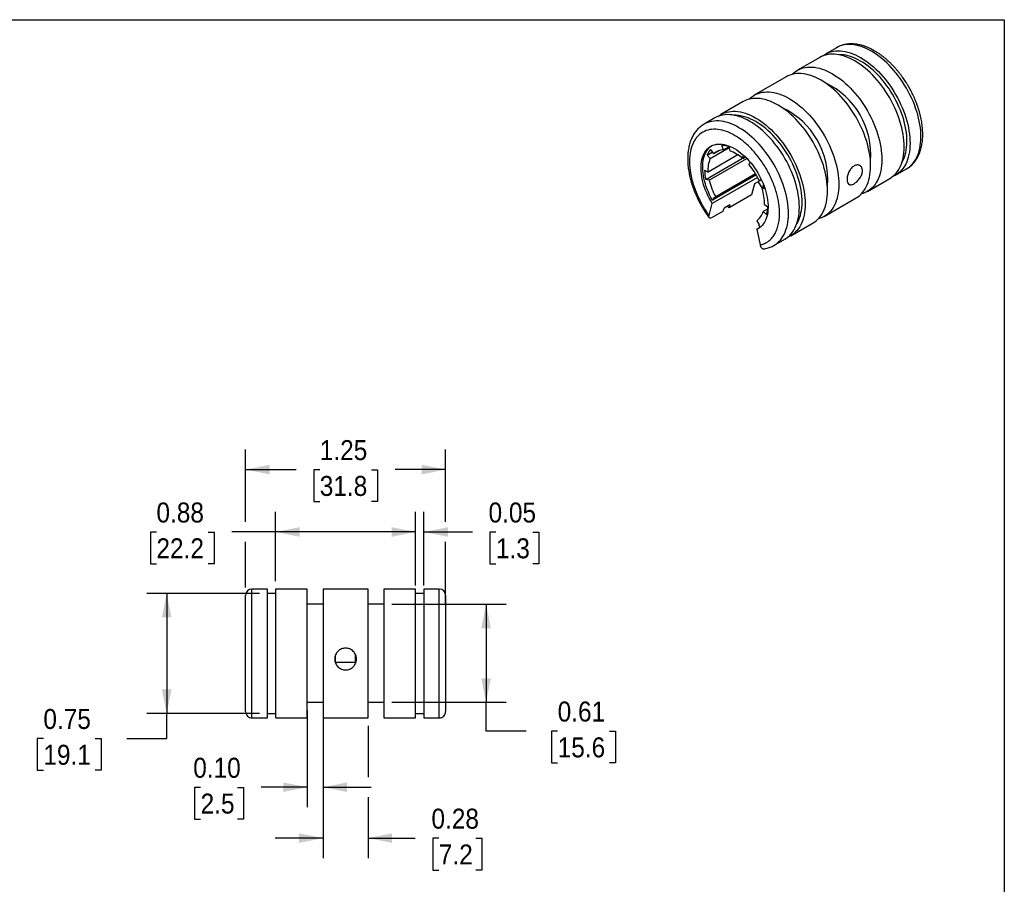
# Model space of a CAD drawing. Header units: inches. Extents: x 0 to 11, y 0 to 8.5.
# Tile 3 of 3: x 4.8 to 11, y 3.1 to 8.5. Entities that reach past the tile are written whole.
import ezdxf

# ---------------------------------------------------------------- set-up
doc = ezdxf.new("R2010")
doc.units = ezdxf.units.IN
doc.header["$MEASUREMENT"] = 0
doc.linetypes.add('SLD-Solid', pattern=[0])
doc.layers.add('DIMENSIONS', color=140, linetype='SLD-Solid', lineweight=25)
doc.styles.add('SLDTEXTSTYLE0', font='GOTHIC.TTF', dxfattribs={"width": 0.913})
doc.dimstyles.new('SLDDIMSTYLE1', dxfattribs={"dimtxt": 0.125, "dimasz": 0.15, "dimexe": 0, "dimexo": 0.0625, "dimgap": 0.03125, "dimtad": 0, "dimtih": 1, "dimtoh": 1, "dimrnd": 1e-09, "dimdsep": 46, "dimtxsty": 'SLDTEXTSTYLE0', "dimsah": 1, "dimcen": 0.09, "dimadec": 0, "dimazin": 2, "dimtfac": 1, "dimtofl": 0, "dimtmove": 0, "dimatfit": 3, "dimfxl": 0, "dimfrac": 2, "dimtolj": 1, "dimtzin": 12, "dimarcsym": 0})
doc.dimstyles.new('SLDDIMSTYLE4', dxfattribs={"dimtxt": 0.125, "dimasz": 0.15, "dimexe": 0, "dimexo": 0.0625, "dimgap": 0.03125, "dimtad": 0, "dimtih": 1, "dimtoh": 1, "dimrnd": 1e-09, "dimzin": 12, "dimdsep": 46, "dimtxsty": 'SLDTEXTSTYLE0', "dimsah": 1, "dimcen": 0.09, "dimadec": 0, "dimazin": 3, "dimtfac": 1, "dimtofl": 0, "dimtmove": 0, "dimatfit": 3, "dimfxl": 0, "dimfrac": 2, "dimtolj": 1, "dimtzin": 12, "dimarcsym": 0})
doc.dimstyles.new('SLDDIMSTYLE5', dxfattribs={"dimtxt": 0.125, "dimasz": 0.15, "dimexe": 0, "dimexo": 0.0625, "dimgap": 0.03125, "dimtad": 0, "dimtih": 1, "dimtoh": 1, "dimrnd": 1e-09, "dimdsep": 46, "dimtxsty": 'SLDTEXTSTYLE0', "dimsah": 1, "dimcen": 0.09, "dimadec": 0, "dimazin": 2, "dimtfac": 1, "dimtmove": 0, "dimatfit": 0, "dimfxl": 0, "dimfrac": 2, "dimtolj": 1, "dimtzin": 12, "dimarcsym": 0})
doc.dimstyles.new('SLDDIMSTYLE6', dxfattribs={"dimtxt": 0.125, "dimasz": 0.15, "dimexe": 0, "dimexo": 0.0625, "dimgap": 0.03125, "dimtad": 0, "dimtih": 1, "dimtoh": 1, "dimrnd": 1e-09, "dimzin": 0, "dimdsep": 46, "dimtxsty": 'SLDTEXTSTYLE0', "dimsah": 1, "dimcen": 0.09, "dimadec": 0, "dimazin": 0, "dimtfac": 1, "dimtmove": 0, "dimatfit": 0, "dimfxl": 0, "dimfrac": 2, "dimtolj": 1, "dimtzin": 12, "dimarcsym": 0})

# ---------------------------------------------------------------- blocks, each defined once
blk = doc.blocks.new('_D_4')
at = {"layer": 'DIMENSIONS'}
for p, q in [((6.256, 5.36), (6.256, 5.8126)), ((7.5061, 5.36), (7.5061, 5.8126)), ((6.256, 5.6876), (6.572, 5.6876)), ((6.7195, 5.6867), (6.6814, 5.6867)), ((6.6814, 5.6867), (6.6814, 5.4882)), ((7.0427, 5.6867), (7.0808, 5.6867)), ((7.0808, 5.6867), (7.0808, 5.4882)), ((7.5061, 5.6876), (7.1902, 5.6876)), ((6.6814, 5.4882), (6.7195, 5.4882)), ((7.0808, 5.4882), (7.0427, 5.4882)), ((6.256, 4.9512), (6.256, 5.235)), ((7.5061, 4.8497), (7.5061, 5.235))]:
    blk.add_line(p, q, dxfattribs=at)
for points in [[(6.256, 5.6876), (6.406, 5.6576), (6.406, 5.7176)], [(7.5061, 5.6876), (7.3561, 5.7176), (7.3561, 5.6576)]]:
    blk.add_solid(points, dxfattribs=at)
at = {"layer": 'DIMENSIONS', "char_height": 0.125, "attachment_point": 1, "style": 'SLDTEXTSTYLE0'}
for s, insert in [('1.25', (6.7195, 5.8717)), ('31.8', (6.7195, 5.6479))]:
    blk.add_mtext(s, dxfattribs=dict(at, insert=insert))
blk = doc.blocks.new('_D_5')
at = {"layer": 'DIMENSIONS'}
for p, q in [((7.3186, 4.9631), (7.3186, 5.4225)), ((7.3706, 4.9631), (7.3706, 5.4225)), ((7.3186, 5.2975), (7.0186, 5.2975)), ((7.3706, 5.2975), (7.6737, 5.2975)), ((7.8212, 5.2965), (7.7831, 5.2965)), ((7.7831, 5.2965), (7.7831, 5.0981)), ((8.0521, 5.2965), (8.0902, 5.2965)), ((8.0902, 5.2965), (8.0902, 5.0981)), ((7.7831, 5.0981), (7.8212, 5.0981)), ((8.0902, 5.0981), (8.0521, 5.0981))]:
    blk.add_line(p, q, dxfattribs=at)
for points in [[(7.3186, 5.2975), (7.1686, 5.3275), (7.1686, 5.2675)], [(7.3706, 5.2975), (7.5206, 5.2675), (7.5206, 5.3275)]]:
    blk.add_solid(points, dxfattribs=at)
at = {"layer": 'DIMENSIONS', "char_height": 0.125, "attachment_point": 1, "style": 'SLDTEXTSTYLE0'}
for s, insert in [('0.05', (7.775, 5.4816)), ('1.3', (7.8212, 5.2578))]:
    blk.add_mtext(s, dxfattribs=dict(at, insert=insert))
blk = doc.blocks.new('_D_6')
at = {"layer": 'DIMENSIONS'}
for p, q in [((6.4435, 4.9905), (6.4435, 5.4225)), ((7.3186, 4.9905), (7.3186, 5.4225)), ((5.6981, 5.2965), (5.6601, 5.2965)), ((5.6601, 5.2965), (5.6601, 5.0981)), ((6.0214, 5.2965), (6.0595, 5.2965)), ((6.0595, 5.2965), (6.0595, 5.0981)), ((6.4435, 5.2975), (6.1689, 5.2975)), ((7.3186, 5.2975), (6.4435, 5.2975)), ((5.6601, 5.0981), (5.6981, 5.0981)), ((6.0595, 5.0981), (6.0214, 5.0981))]:
    blk.add_line(p, q, dxfattribs=at)
for points in [[(6.4435, 5.2975), (6.5935, 5.2675), (6.5935, 5.3275)], [(7.3186, 5.2975), (7.1686, 5.3275), (7.1686, 5.2675)]]:
    blk.add_solid(points, dxfattribs=at)
at = {"layer": 'DIMENSIONS', "char_height": 0.125, "attachment_point": 1, "style": 'SLDTEXTSTYLE0'}
for s, insert in [('0.88', (5.6981, 5.4816)), ('22.2', (5.6981, 5.2578))]:
    blk.add_mtext(s, dxfattribs=dict(at, insert=insert))
blk = doc.blocks.new('_D_7')
at = {"layer": 'DIMENSIONS'}
for p, q in [((6.6411, 4.1826), (6.6411, 3.5767)), ((6.7403, 4.1826), (6.7403, 3.5767)), ((5.9744, 3.7007), (5.9363, 3.7007)), ((5.9363, 3.7007), (5.9363, 3.5023)), ((6.2053, 3.7007), (6.2433, 3.7007)), ((6.2433, 3.7007), (6.2433, 3.5023)), ((6.6411, 3.7017), (6.3527, 3.7017)), ((6.7403, 3.7017), (7.0403, 3.7017)), ((5.9363, 3.5023), (5.9744, 3.5023)), ((6.2433, 3.5023), (6.2053, 3.5023))]:
    blk.add_line(p, q, dxfattribs=at)
for points in [[(6.6411, 3.7017), (6.4911, 3.7317), (6.4911, 3.6717)], [(6.7403, 3.7017), (6.8903, 3.6717), (6.8903, 3.7317)]]:
    blk.add_solid(points, dxfattribs=at)
at = {"layer": 'DIMENSIONS', "char_height": 0.125, "attachment_point": 1, "style": 'SLDTEXTSTYLE0'}
for s, insert in [('0.10', (5.9282, 3.8858)), ('2.5', (5.9744, 3.6619))]:
    blk.add_mtext(s, dxfattribs=dict(at, insert=insert))
blk = doc.blocks.new('_D_8')
at = {"layer": 'DIMENSIONS'}
for p, q in [((6.7403, 4.0847), (6.7403, 3.2585)), ((7.0218, 4.0847), (7.0218, 3.7642)), ((7.0218, 3.6392), (7.0218, 3.2585)), ((6.7403, 3.3835), (6.4403, 3.3835)), ((7.0218, 3.3835), (7.3165, 3.3835)), ((7.4639, 3.3825), (7.4259, 3.3825)), ((7.4259, 3.3825), (7.4259, 3.1841)), ((7.6949, 3.3825), (7.7329, 3.3825)), ((7.7329, 3.3825), (7.7329, 3.1841)), ((7.4259, 3.1841), (7.4639, 3.1841)), ((7.7329, 3.1841), (7.6949, 3.1841))]:
    blk.add_line(p, q, dxfattribs=at)
for points in [[(6.7403, 3.3835), (6.5903, 3.4135), (6.5903, 3.3535)], [(7.0218, 3.3835), (7.1718, 3.3535), (7.1718, 3.4135)]]:
    blk.add_solid(points, dxfattribs=at)
at = {"layer": 'DIMENSIONS', "char_height": 0.125, "attachment_point": 1, "style": 'SLDTEXTSTYLE0'}
for s, insert in [('0.28', (7.4178, 3.5676)), ('7.2', (7.4639, 3.3438))]:
    blk.add_mtext(s, dxfattribs=dict(at, insert=insert))
blk = doc.blocks.new('_D_9')
at = {"layer": 'DIMENSIONS'}
for p, q in [((6.3416, 4.9131), (5.6371, 4.9131)), ((5.7621, 4.9131), (5.7621, 4.1626)), ((6.3416, 4.1626), (5.6371, 4.1626)), ((5.7621, 4.0067), (5.7621, 4.1626)), ((4.9911, 4.0058), (4.953, 4.0058)), ((4.953, 4.0058), (4.953, 3.8073)), ((5.3143, 4.0058), (5.3524, 4.0058)), ((5.3524, 4.0058), (5.3524, 3.8073)), ((5.5121, 4.0067), (5.7621, 4.0067)), ((4.953, 3.8073), (4.9911, 3.8073)), ((5.3524, 3.8073), (5.3143, 3.8073))]:
    blk.add_line(p, q, dxfattribs=at)
for points in [[(5.7621, 4.9131), (5.7321, 4.7631), (5.7921, 4.7631)], [(5.7621, 4.1626), (5.7921, 4.3126), (5.7321, 4.3126)]]:
    blk.add_solid(points, dxfattribs=at)
at = {"layer": 'DIMENSIONS', "char_height": 0.125, "attachment_point": 1, "style": 'SLDTEXTSTYLE0'}
for s, insert in [('0.75', (4.9911, 4.1908)), ('19.1', (4.9911, 3.967))]:
    blk.add_mtext(s, dxfattribs=dict(at, insert=insert))
blk = doc.blocks.new('_D_10')
at = {"layer": 'DIMENSIONS'}
for p, q in [((7.171, 4.8454), (7.8844, 4.8454)), ((7.7594, 4.8454), (7.7594, 4.2326)), ((7.171, 4.2326), (7.8844, 4.2326)), ((7.7594, 4.0531), (7.7594, 4.2326)), ((8.0094, 4.0531), (7.7594, 4.0531)), ((8.2071, 4.0521), (8.169, 4.0521)), ((8.169, 4.0521), (8.169, 3.8537)), ((8.5304, 4.0521), (8.5684, 4.0521)), ((8.5684, 4.0521), (8.5684, 3.8537)), ((8.169, 3.8537), (8.2071, 3.8537)), ((8.5684, 3.8537), (8.5304, 3.8537))]:
    blk.add_line(p, q, dxfattribs=at)
for points in [[(7.7594, 4.8454), (7.7294, 4.6954), (7.7894, 4.6954)], [(7.7594, 4.2326), (7.7894, 4.3826), (7.7294, 4.3826)]]:
    blk.add_solid(points, dxfattribs=at)
at = {"layer": 'DIMENSIONS', "char_height": 0.125, "attachment_point": 1, "style": 'SLDTEXTSTYLE0'}
for s, insert in [('0.61', (8.2071, 4.2372)), ('15.6', (8.2071, 4.0134))]:
    blk.add_mtext(s, dxfattribs=dict(at, insert=insert))

msp = doc.modelspace()

# ---------------------------------------------------------------- linework, layer by layer
at = {"color": 7, "linetype": 'SLD-Solid'}
for p, q in [((0.0001, 8.50011), (11.0001, 8.50011)), ((11.0001, 8.50011), (11.0001, 0.00011))]:
    msp.add_line(p, q, dxfattribs=at)
for p, q in [((9.95056, 8.32485), (9.88256, 8.28559)), ((9.84582, 8.26438), (9.70611, 8.18373)), ((9.63595, 8.14323), (9.43691, 8.02832)), ((9.36675, 7.98782), (9.22704, 7.90717)), ((9.19029, 7.88595), (9.1223, 7.8467)), ((9.16147, 7.6322), (9.27918, 7.70015)), ((9.24438, 7.68582), (9.23451, 7.71421)), ((9.24438, 7.68582), (9.27823, 7.70536)), ((9.27785, 7.70741), (9.28292, 7.67977)), ((9.14127, 7.65391), (9.17401, 7.67281)), ((9.16147, 7.6322), (9.14127, 7.65391)), ((9.33396, 7.65546), (9.14732, 7.54771)), ((9.16433, 7.68672), (9.18197, 7.66137)), ((9.2182, 7.68229), (9.18197, 7.66137)), ((9.36439, 7.63274), (9.3691, 7.65296)), ((9.36439, 7.63274), (9.38069, 7.64215)), ((9.13337, 7.50184), (9.36266, 7.6342)), ((9.15444, 7.49696), (9.38993, 7.63291)), ((9.41149, 7.60902), (9.40293, 7.59429)), ((9.12537, 7.55891), (9.14732, 7.54771)), ((9.45715, 7.51429), (9.174, 7.35083)), ((9.44821, 7.53051), (9.17496, 7.37277)), ((9.18283, 7.37732), (9.44821, 7.53051)), ((9.4449, 7.53613), (9.19518, 7.39197)), ((10.32003, 7.5278), (10.38802, 7.56705)), ((9.15444, 7.49696), (9.13337, 7.50184)), ((9.4371, 7.47374), (9.41856, 7.40452)), ((9.48144, 7.49933), (9.4371, 7.47374)), ((9.46534, 7.49779), (9.48018, 7.50198)), ((9.5003, 7.45328), (9.48585, 7.44494)), ((9.48921, 7.44687), (9.49487, 7.468)), ((10.14357, 7.42593), (10.28328, 7.50659)), ((9.17918, 7.38378), (9.19518, 7.39197)), ((9.41856, 7.40452), (9.27885, 7.32387)), ((9.5036, 7.44353), (9.48585, 7.44494)), ((9.15387, 7.27569), (9.174, 7.35083)), ((9.17496, 7.37277), (9.18283, 7.37732)), ((9.28414, 7.34362), (9.24739, 7.32241)), ((9.27885, 7.32387), (9.27016, 7.33555)), ((9.28414, 7.34362), (9.27885, 7.32387)), ((9.5, 7.34412), (9.52195, 7.32997)), ((9.87437, 7.27053), (10.07342, 7.38543)), ((9.2421, 7.30265), (9.17411, 7.2634)), ((9.2421, 7.30265), (9.24739, 7.32241)), ((9.52101, 7.31783), (9.49288, 7.30159)), ((9.51394, 7.28214), (9.49288, 7.30159)), ((9.45214, 7.24363), (9.46814, 7.21697)), ((9.46449, 7.21472), (9.47198, 7.20174)), ((9.66451, 7.14938), (9.80422, 7.23003)), ((9.45239, 7.19012), (9.47014, 7.20037)), ((9.45239, 7.19012), (9.47252, 7.09174)), ((9.55976, 7.08891), (9.62776, 7.12816)), ((6.39157, 4.94055), (6.29541, 4.94055)), ((6.29541, 4.1347), (6.29541, 4.94055)), ((6.39157, 4.1347), (6.39157, 4.94055)), ((6.64112, 4.94055), (6.44354, 4.94055)), ((6.44354, 4.94055), (6.44354, 4.1347)), ((6.64112, 4.1347), (6.64112, 4.94055)), ((7.02183, 4.94055), (6.74033, 4.94055)), ((6.74033, 4.94055), (6.74033, 4.1347)), ((7.02183, 4.1347), (7.02183, 4.94055)), ((7.31862, 4.94055), (7.12104, 4.94055)), ((7.12104, 4.94055), (7.12104, 4.1347)), ((7.31862, 4.1347), (7.31862, 4.94055)), ((7.46675, 4.94055), (7.37059, 4.94055)), ((7.37059, 4.94055), (7.37059, 4.1347)), ((7.46675, 4.1347), (7.46675, 4.94055)), ((6.44354, 4.91309), (6.39157, 4.91309)), ((7.37059, 4.91309), (7.31862, 4.91309)), ((6.74033, 4.84537), (6.64112, 4.84537)), ((7.12104, 4.84537), (7.02183, 4.84537)), ((6.81848, 4.48397), (6.81848, 4.52909)), ((6.94368, 4.48397), (6.94368, 4.52948)), ((6.81848, 4.48397), (6.94368, 4.48397)), ((6.64112, 4.23258), (6.74033, 4.23258)), ((7.02183, 4.23258), (7.12104, 4.23258)), ((6.29541, 4.1347), (6.39157, 4.1347)), ((6.39157, 4.16263), (6.44354, 4.16263)), ((6.44354, 4.1347), (6.64112, 4.1347)), ((6.74033, 4.1347), (7.02183, 4.1347)), ((7.12104, 4.1347), (7.31862, 4.1347)), ((7.31862, 4.16263), (7.37059, 4.16263)), ((7.37059, 4.1347), (7.46675, 4.1347))]:
    msp.add_line(p, q)
at = {"flags": 128}
for points in [[(10.38802, 7.56705), (10.39807, 7.57341), (10.40868, 7.58148), (10.41863, 7.59055), (10.42789, 7.60059), (10.43644, 7.61159), (10.44426, 7.62351), (10.45132, 7.63632), (10.4576, 7.64998), (10.46308, 7.66445), (10.46776, 7.6797), (10.47162, 7.69569), (10.47464, 7.71236), (10.47683, 7.72968), (10.47816, 7.74759), (10.47865, 7.76605), (10.47828, 7.785), (10.47707, 7.8044), (10.475, 7.82418), (10.47209, 7.8443), (10.46835, 7.86471), (10.46379, 7.88533), (10.45842, 7.90612), (10.45224, 7.92702), (10.44529, 7.94798), (10.43758, 7.96893), (10.42913, 7.98981), (10.41997, 8.01058), (10.41012, 8.03116), (10.3996, 8.05151), (10.38844, 8.07157), (10.37669, 8.09129), (10.36436, 8.1106), (10.3515, 8.12947), (10.33813, 8.14782), (10.3243, 8.16562), (10.31004, 8.18282), (10.2954, 8.19936), (10.2804, 8.21521), (10.26511, 8.23031), (10.24954, 8.24463), (10.23376, 8.25813), (10.2178, 8.27077), (10.2017, 8.28251), (10.18552, 8.29333), (10.16929, 8.30319), (10.15306, 8.31206), (10.13688, 8.31993), (10.12079, 8.32677), (10.10482, 8.33256), (10.08904, 8.33729), (10.07348, 8.34093), (10.05818, 8.34349), (10.04319, 8.34496), (10.02854, 8.34532), (10.01428, 8.34459), (10.00045, 8.34276), (9.98709, 8.33984), (9.97422, 8.33583), (9.9619, 8.33074), (9.95056, 8.32485)], [(10.28328, 7.50659), (10.29333, 7.51294), (10.30393, 7.52101), (10.31388, 7.53008), (10.32315, 7.54013), (10.3317, 7.55112), (10.33951, 7.56304), (10.34657, 7.57585), (10.35285, 7.58951), (10.35834, 7.60399), (10.36302, 7.61924), (10.36688, 7.63522), (10.3699, 7.65189), (10.37208, 7.66921), (10.37342, 7.68712), (10.37391, 7.70558), (10.37354, 7.72453), (10.37232, 7.74393), (10.37026, 7.76371), (10.36735, 7.78384), (10.36361, 7.80424), (10.35905, 7.82486), (10.35367, 7.84566), (10.3475, 7.86656), (10.34055, 7.88751), (10.33284, 7.90846), (10.32439, 7.92934), (10.31523, 7.95011), (10.30537, 7.97069), (10.29485, 7.99105), (10.2837, 8.01111), (10.27195, 8.03082), (10.25962, 8.05014), (10.24675, 8.069), (10.23339, 8.08735), (10.21956, 8.10515), (10.2053, 8.12235), (10.19065, 8.13889), (10.17566, 8.15474), (10.16036, 8.16984), (10.1448, 8.18416), (10.12902, 8.19766), (10.11306, 8.2103), (10.09696, 8.22204), (10.08078, 8.23286), (10.06455, 8.24272), (10.04832, 8.2516), (10.03214, 8.25946), (10.01604, 8.2663), (10.00008, 8.27209), (9.9843, 8.27682), (9.96873, 8.28047), (9.95344, 8.28303), (9.93844, 8.28449), (9.9238, 8.28486), (9.90954, 8.28412), (9.89571, 8.28229), (9.88234, 8.27937), (9.86948, 8.27536), (9.85715, 8.27028), (9.84582, 8.26438)], [(9.86496, 8.27365), (9.87099, 8.27816), (9.88214, 8.28535), (9.8939, 8.29149), (9.90623, 8.29657), (9.91909, 8.30058), (9.93246, 8.30351), (9.94629, 8.30534), (9.96055, 8.30607), (9.97519, 8.3057), (9.99018, 8.30424), (10.00548, 8.30168), (10.02104, 8.29803), (10.03683, 8.29331), (10.05279, 8.28752), (10.06888, 8.28068), (10.08507, 8.27281), (10.1013, 8.26393), (10.11752, 8.25407), (10.13371, 8.24326), (10.1498, 8.23151), (10.16576, 8.21887), (10.18155, 8.20538), (10.19711, 8.19106), (10.21241, 8.17595), (10.2274, 8.16011), (10.24205, 8.14356), (10.2563, 8.12637), (10.27014, 8.10857), (10.2835, 8.09021), (10.29637, 8.07135), (10.30869, 8.05204), (10.32045, 8.03232), (10.3316, 8.01226), (10.34212, 7.99191), (10.35197, 7.97132), (10.36114, 7.95056), (10.36959, 7.92967), (10.3773, 7.90872), (10.38425, 7.88777), (10.39042, 7.86687), (10.39579, 7.84608), (10.40036, 7.82545), (10.4041, 7.80505), (10.407, 7.78493), (10.40907, 7.76514), (10.41029, 7.74575), (10.41065, 7.72679), (10.41017, 7.70833), (10.40883, 7.69042), (10.40665, 7.67311), (10.40362, 7.65643), (10.39977, 7.64045), (10.39509, 7.6252), (10.3896, 7.61073), (10.38332, 7.59707), (10.37626, 7.58426), (10.36845, 7.57234), (10.35989, 7.56134), (10.35063, 7.55129), (10.34068, 7.54222), (10.33007, 7.53416), (10.31883, 7.52712), (10.307, 7.52112), (10.30088, 7.51853)], [(10.35788, 7.60266), (10.36401, 7.61338), (10.37027, 7.62642), (10.37575, 7.64029), (10.38042, 7.65495), (10.38426, 7.67034), (10.38727, 7.68643), (10.38944, 7.70317), (10.39077, 7.72051), (10.39124, 7.73839), (10.39085, 7.75677), (10.38962, 7.77559), (10.38753, 7.7948), (10.38461, 7.81434), (10.38085, 7.83415), (10.37626, 7.85417), (10.37087, 7.87435), (10.36468, 7.89462), (10.35772, 7.91493), (10.35001, 7.93521), (10.34156, 7.95541), (10.3324, 7.97547), (10.32256, 7.99532), (10.31208, 8.01492), (10.30097, 8.03419), (10.28927, 8.05309), (10.27703, 8.07156), (10.26426, 8.08954), (10.25101, 8.10699), (10.23733, 8.12384), (10.22324, 8.14006), (10.20879, 8.15559), (10.19403, 8.17039), (10.179, 8.18441), (10.16373, 8.19761), (10.14829, 8.20996), (10.1327, 8.22141), (10.11702, 8.23194), (10.1013, 8.24151), (10.08557, 8.2501), (10.06989, 8.25767), (10.05431, 8.26421), (10.03886, 8.2697), (10.02359, 8.27412), (10.00856, 8.27746), (9.9938, 8.27971), (9.97935, 8.28085), (9.96632, 8.28094)], [(9.67386, 8.15858), (9.67416, 8.15888), (9.68402, 8.16809), (9.69453, 8.1763), (9.70569, 8.18348), (9.71744, 8.18963), (9.72977, 8.19471), (9.74263, 8.19872), (9.756, 8.20164), (9.76983, 8.20347), (9.78409, 8.2042), (9.79873, 8.20384), (9.81373, 8.20237), (9.82903, 8.19981), (9.84459, 8.19617), (9.86037, 8.19144), (9.87633, 8.18565), (9.89243, 8.17881), (9.90861, 8.17094), (9.92484, 8.16207), (9.94107, 8.15221), (9.95725, 8.14139), (9.97335, 8.12965), (9.98931, 8.11701), (10.00509, 8.10351), (10.02065, 8.08919), (10.03595, 8.07409), (10.05094, 8.05824), (10.06559, 8.0417), (10.07985, 8.0245), (10.09368, 8.0067), (10.10704, 7.98835), (10.11991, 7.96948), (10.13224, 7.95017), (10.14399, 7.93046), (10.15514, 7.91039), (10.16566, 7.89004), (10.17552, 7.86946), (10.18468, 7.84869), (10.19313, 7.82781), (10.20084, 7.80686), (10.20779, 7.7859), (10.21396, 7.765), (10.21934, 7.74421), (10.2239, 7.72359), (10.22764, 7.70318), (10.23055, 7.68306), (10.23261, 7.66328), (10.23383, 7.64388), (10.2342, 7.62493), (10.23371, 7.60647), (10.23237, 7.58856), (10.23019, 7.57124), (10.22717, 7.55457), (10.22331, 7.53859), (10.21863, 7.52333), (10.21314, 7.50886), (10.20686, 7.4952), (10.1998, 7.48239), (10.19199, 7.47047), (10.18344, 7.45947), (10.17418, 7.44943), (10.16423, 7.44036), (10.15362, 7.43229), (10.14238, 7.42525), (10.13054, 7.41926), (10.11813, 7.41433), (10.10566, 7.41059)], [(10.07342, 7.38543), (10.08346, 7.39179), (10.09407, 7.39986), (10.10402, 7.40893), (10.11328, 7.41897), (10.12184, 7.42997), (10.12965, 7.44189), (10.13671, 7.4547), (10.14299, 7.46836), (10.14848, 7.48284), (10.15316, 7.49809), (10.15701, 7.51407), (10.16004, 7.53074), (10.16222, 7.54806), (10.16356, 7.56597), (10.16404, 7.58443), (10.16368, 7.60338), (10.16246, 7.62278), (10.16039, 7.64256), (10.15749, 7.66268), (10.15375, 7.68309), (10.14918, 7.70371), (10.14381, 7.7245), (10.13764, 7.74541), (10.13069, 7.76636), (10.12298, 7.78731), (10.11453, 7.80819), (10.10536, 7.82896), (10.09551, 7.84954), (10.08499, 7.8699), (10.07384, 7.88996), (10.06208, 7.90967), (10.04975, 7.92899), (10.03689, 7.94785), (10.02352, 7.9662), (10.00969, 7.984), (9.99544, 8.0012), (9.98079, 8.01774), (9.9658, 8.03359), (9.9505, 8.04869), (9.93494, 8.06301), (9.91915, 8.07651), (9.90319, 8.08915), (9.8871, 8.10089), (9.87091, 8.11171), (9.85469, 8.12157), (9.83846, 8.13044), (9.82227, 8.13831), (9.80618, 8.14515), (9.79022, 8.15094), (9.77443, 8.15567), (9.75887, 8.15931), (9.74357, 8.16187), (9.72858, 8.16334), (9.71393, 8.16371), (9.69968, 8.16297), (9.68585, 8.16114), (9.67248, 8.15822), (9.65962, 8.15421), (9.64729, 8.14913), (9.63595, 8.14323)], [(9.80422, 7.23003), (9.81426, 7.23639), (9.82487, 7.24445), (9.83482, 7.25352), (9.84408, 7.26357), (9.85263, 7.27457), (9.86045, 7.28649), (9.86751, 7.29929), (9.87379, 7.31295), (9.87928, 7.32743), (9.88395, 7.34268), (9.88781, 7.35866), (9.89084, 7.37534), (9.89302, 7.39265), (9.89436, 7.41056), (9.89484, 7.42902), (9.89447, 7.44797), (9.89326, 7.46737), (9.89119, 7.48716), (9.88829, 7.50728), (9.88455, 7.52768), (9.87998, 7.5483), (9.87461, 7.5691), (9.86844, 7.59), (9.86149, 7.61095), (9.85378, 7.6319), (9.84533, 7.65279), (9.83616, 7.67355), (9.82631, 7.69414), (9.81579, 7.71449), (9.80464, 7.73455), (9.79288, 7.75426), (9.78055, 7.77358), (9.76769, 7.79244), (9.75432, 7.8108), (9.74049, 7.8286), (9.72623, 7.84579), (9.71159, 7.86233), (9.6966, 7.87818), (9.6813, 7.89328), (9.66574, 7.9076), (9.64995, 7.9211), (9.63399, 7.93374), (9.6179, 7.94548), (9.60171, 7.9563), (9.58548, 7.96616), (9.56926, 7.97504), (9.55307, 7.98291), (9.53698, 7.98974), (9.52102, 7.99553), (9.50523, 8.00026), (9.48967, 8.00391), (9.47437, 8.00647), (9.45938, 8.00793), (9.44473, 8.0083), (9.43048, 8.00757), (9.41664, 8.00573), (9.40328, 8.00281), (9.39041, 7.9988), (9.37809, 7.99372), (9.36675, 7.98782)], [(9.40466, 8.00317), (9.40496, 8.00348), (9.41481, 8.01268), (9.42533, 8.02089), (9.43649, 8.02808), (9.44824, 8.03422), (9.46057, 8.0393), (9.47343, 8.04331), (9.4868, 8.04623), (9.50063, 8.04806), (9.51489, 8.0488), (9.52953, 8.04843), (9.54452, 8.04697), (9.55982, 8.04441), (9.57539, 8.04076), (9.59117, 8.03603), (9.60713, 8.03024), (9.62323, 8.02341), (9.63941, 8.01554), (9.65564, 8.00666), (9.67187, 7.9968), (9.68805, 7.98598), (9.70414, 7.97424), (9.72011, 7.9616), (9.73589, 7.9481), (9.75145, 7.93378), (9.76675, 7.91868), (9.78174, 7.90283), (9.79639, 7.88629), (9.81065, 7.8691), (9.82448, 7.8513), (9.83784, 7.83294), (9.85071, 7.81408), (9.86303, 7.79476), (9.87479, 7.77505), (9.88594, 7.75499), (9.89646, 7.73464), (9.90632, 7.71405), (9.91548, 7.69329), (9.92393, 7.6724), (9.93164, 7.65145), (9.93859, 7.6305), (9.94476, 7.6096), (9.95014, 7.5888), (9.9547, 7.56818), (9.95844, 7.54778), (9.96135, 7.52766), (9.96341, 7.50787), (9.96463, 7.48847), (9.96499, 7.46952), (9.96451, 7.45106), (9.96317, 7.43315), (9.96099, 7.41583), (9.95797, 7.39916), (9.95411, 7.38318), (9.94943, 7.36793), (9.94394, 7.35345), (9.93766, 7.33979), (9.9306, 7.32699), (9.92279, 7.31507), (9.91424, 7.30407), (9.90497, 7.29402), (9.89502, 7.28495), (9.88441, 7.27688), (9.87318, 7.26985), (9.86134, 7.26385), (9.84893, 7.25892), (9.83646, 7.25518)], [(9.62776, 7.12816), (9.6378, 7.13452), (9.64841, 7.14258), (9.65836, 7.15165), (9.66763, 7.1617), (9.67618, 7.1727), (9.68399, 7.18462), (9.69105, 7.19743), (9.69733, 7.21109), (9.70282, 7.22556), (9.7075, 7.24081), (9.71135, 7.2568), (9.71438, 7.27347), (9.71656, 7.29079), (9.7179, 7.3087), (9.71838, 7.32715), (9.71802, 7.34611), (9.7168, 7.3655), (9.71474, 7.38529), (9.71183, 7.40541), (9.70809, 7.42581), (9.70353, 7.44644), (9.69815, 7.46723), (9.69198, 7.48813), (9.68503, 7.50909), (9.67732, 7.53003), (9.66887, 7.55092), (9.65971, 7.57168), (9.64985, 7.59227), (9.63933, 7.61262), (9.62818, 7.63268), (9.61642, 7.6524), (9.6041, 7.67171), (9.59123, 7.69057), (9.57787, 7.70893), (9.56404, 7.72673), (9.54978, 7.74393), (9.53513, 7.76047), (9.52014, 7.77631), (9.50484, 7.79142), (9.48928, 7.80574), (9.4735, 7.81924), (9.45753, 7.83187), (9.44144, 7.84362), (9.42526, 7.85443), (9.40903, 7.86429), (9.3928, 7.87317), (9.37661, 7.88104), (9.36052, 7.88788), (9.34456, 7.89367), (9.32878, 7.89839), (9.31321, 7.90204), (9.29791, 7.9046), (9.28292, 7.90607), (9.26828, 7.90643), (9.25402, 7.9057), (9.24019, 7.90387), (9.22682, 7.90094), (9.21396, 7.89694), (9.20163, 7.89185), (9.19029, 7.88595)], [(9.20944, 7.89522), (9.21547, 7.89974), (9.22662, 7.90692), (9.23838, 7.91307), (9.2507, 7.91815), (9.26357, 7.92216), (9.27694, 7.92508), (9.29077, 7.92691), (9.30502, 7.92765), (9.31967, 7.92728), (9.33466, 7.92581), (9.34996, 7.92326), (9.36552, 7.91961), (9.38131, 7.91488), (9.39727, 7.90909), (9.41336, 7.90225), (9.42955, 7.89439), (9.44577, 7.88551), (9.462, 7.87565), (9.47819, 7.86483), (9.49428, 7.85309), (9.51024, 7.84045), (9.52603, 7.82695), (9.54159, 7.81263), (9.55689, 7.79753), (9.57188, 7.78168), (9.58652, 7.76514), (9.60078, 7.74794), (9.61461, 7.73014), (9.62798, 7.71179), (9.64084, 7.69293), (9.65317, 7.67361), (9.66493, 7.6539), (9.67608, 7.63384), (9.6866, 7.61348), (9.69645, 7.5929), (9.70562, 7.57213), (9.71407, 7.55125), (9.72178, 7.5303), (9.72873, 7.50935), (9.7349, 7.48844), (9.74027, 7.46765), (9.74484, 7.44703), (9.74858, 7.42663), (9.75148, 7.4065), (9.75355, 7.38672), (9.75477, 7.36732), (9.75513, 7.34837), (9.75465, 7.32991), (9.75331, 7.312), (9.75113, 7.29468), (9.7481, 7.27801), (9.74425, 7.26203), (9.73957, 7.24678), (9.73408, 7.2323), (9.7278, 7.21864), (9.72074, 7.20583), (9.71292, 7.19391), (9.70437, 7.18292), (9.69511, 7.17287), (9.68516, 7.1638), (9.67455, 7.15573), (9.66331, 7.14869), (9.65147, 7.1427), (9.64536, 7.14011)], [(9.70236, 7.22424), (9.70849, 7.23495), (9.71475, 7.248), (9.72023, 7.26187), (9.72489, 7.27652), (9.72874, 7.29191), (9.73175, 7.308), (9.73392, 7.32474), (9.73524, 7.34208), (9.73571, 7.35997), (9.73533, 7.37835), (9.7341, 7.39717), (9.73201, 7.41638), (9.72909, 7.43591), (9.72532, 7.45572), (9.72074, 7.47575), (9.71535, 7.49592), (9.70916, 7.5162), (9.7022, 7.53651), (9.69448, 7.55679), (9.68604, 7.57699), (9.67688, 7.59705), (9.66704, 7.6169), (9.65656, 7.63649), (9.64545, 7.65577), (9.63375, 7.67467), (9.6215, 7.69314), (9.60874, 7.71112), (9.59549, 7.72856), (9.58181, 7.74542), (9.56772, 7.76164), (9.55327, 7.77717), (9.53851, 7.79196), (9.52348, 7.80598), (9.50821, 7.81919), (9.49276, 7.83153), (9.47718, 7.84299), (9.4615, 7.85352), (9.44577, 7.86309), (9.43005, 7.87167), (9.41437, 7.87925), (9.39879, 7.88579), (9.38334, 7.89127), (9.36807, 7.8957), (9.35304, 7.89903), (9.33828, 7.90128), (9.32383, 7.90243), (9.3108, 7.90251)], [(9.55974, 7.08889), (9.56981, 7.09527), (9.58042, 7.10333), (9.59037, 7.1124), (9.59963, 7.12245), (9.60818, 7.13345), (9.616, 7.14537), (9.62305, 7.15817), (9.62934, 7.17183), (9.63482, 7.18631), (9.6395, 7.20156), (9.64336, 7.21754), (9.64638, 7.23422), (9.64857, 7.25153), (9.6499, 7.26944), (9.65039, 7.2879), (9.65002, 7.30685), (9.6488, 7.32625), (9.64674, 7.34604), (9.64383, 7.36616), (9.64009, 7.38656), (9.63553, 7.40719), (9.63015, 7.42798), (9.62398, 7.44888), (9.61703, 7.46983), (9.60932, 7.49078), (9.60087, 7.51167), (9.59171, 7.53243), (9.58185, 7.55302), (9.57134, 7.57337), (9.56018, 7.59343), (9.54843, 7.61314), (9.5361, 7.63246), (9.52324, 7.65132), (9.50987, 7.66968), (9.49604, 7.68748), (9.48178, 7.70467), (9.46714, 7.72121), (9.45214, 7.73706), (9.43684, 7.75216), (9.42128, 7.76648), (9.4055, 7.77998), (9.38954, 7.79262), (9.37344, 7.80436), (9.35726, 7.81518), (9.34103, 7.82504), (9.3248, 7.83392), (9.30862, 7.84179), (9.29252, 7.84863), (9.27656, 7.85442), (9.26078, 7.85914), (9.24522, 7.86279), (9.22992, 7.86535), (9.21493, 7.86681), (9.20028, 7.86718), (9.18602, 7.86645), (9.17219, 7.86461), (9.15883, 7.86169), (9.14596, 7.85768), (9.13363, 7.8526), (9.12254, 7.84684)], [(9.174, 7.35083), (9.16431, 7.36701), (9.15521, 7.38352), (9.14676, 7.40031), (9.13898, 7.41732), (9.13191, 7.43445), (9.12556, 7.45166), (9.11998, 7.46887), (9.11518, 7.48601), (9.11117, 7.50302), (9.10799, 7.51981), (9.10563, 7.53633), (9.10411, 7.55251), (9.10344, 7.56828), (9.10361, 7.58358), (9.10463, 7.59834), (9.10649, 7.61252), (9.10919, 7.62604), (9.11272, 7.63886), (9.11705, 7.65093), (9.12218, 7.66218), (9.12807, 7.67259), (9.13472, 7.68211), (9.14209, 7.69069), (9.15015, 7.69831), (9.15887, 7.70493), (9.16821, 7.71053), (9.17813, 7.71509), (9.18861, 7.71857), (9.19958, 7.72098), (9.21102, 7.72231), (9.22287, 7.72254), (9.23508, 7.72167), (9.24761, 7.71971), (9.26041, 7.71667), (9.27342, 7.71256), (9.28659, 7.7074), (9.29986, 7.7012), (9.31319, 7.694), (9.32652, 7.68581), (9.3398, 7.67668), (9.35297, 7.66664), (9.36598, 7.65573), (9.37877, 7.644), (9.3913, 7.63149), (9.40351, 7.61825), (9.41536, 7.60434), (9.4268, 7.58982), (9.43778, 7.57473), (9.44825, 7.55915), (9.45818, 7.54314), (9.46752, 7.52675), (9.47624, 7.51006), (9.4843, 7.49314), (9.49166, 7.47605), (9.49831, 7.45886), (9.50421, 7.44164), (9.50933, 7.42446), (9.51367, 7.4074), (9.51719, 7.39051), (9.51989, 7.37387), (9.52175, 7.35754), (9.52277, 7.3416), (9.52295, 7.3261), (9.52227, 7.31111), (9.52076, 7.29668), (9.5184, 7.28289), (9.51521, 7.26977), (9.51121, 7.25739), (9.5064, 7.2458), (9.50082, 7.23503), (9.49448, 7.22515), (9.4874, 7.21618), (9.47962, 7.20816), (9.47117, 7.20113), (9.46208, 7.1951), (9.45239, 7.19012)], [(9.17496, 7.37277), (9.16585, 7.38929), (9.15739, 7.40608), (9.14959, 7.42308), (9.14251, 7.44023), (9.13615, 7.45744), (9.13055, 7.47466), (9.12573, 7.49181), (9.12172, 7.50882), (9.11852, 7.52562), (9.11615, 7.54215), (9.11462, 7.55834), (9.11393, 7.57412), (9.1141, 7.58943), (9.11511, 7.60421), (9.11696, 7.61839), (9.11966, 7.63193), (9.12317, 7.64476), (9.1275, 7.65684), (9.13262, 7.66811), (9.13851, 7.67852), (9.14516, 7.68805), (9.15252, 7.69665), (9.16058, 7.70427), (9.1693, 7.7109), (9.17047, 7.71169)]]:
    msp.add_lwpolyline(points, dxfattribs=at)
for centre, radius, start, end in [((9.6723, 7.65904), 0.49243, 355.089996, 64.904627), ((9.40309, 7.50363), 0.49243, 355.089996, 64.904627), ((9.23344, 7.56594), 0.14827, 72.570896, 89.585175), ((9.2443, 7.60601), 0.11362, 134.734997, 155.063665), ((9.24273, 7.59815), 0.08768, 88.918694, 133.859232), ((9.2091, 7.45781), 0.23391, 48.402474, 71.602902), ((9.32421, 7.56152), 0.17742, 156.524541, 184.462759), ((9.08065, 7.31743), 0.42487, 25.118933, 40.664697), ((9.45976, 7.57674), 0.33487, 183.051673, 192.924154), ((9.54387, 7.58766), 0.39985, 193.11008, 209.30128), ((10.07872, 7.8926), 0.74056, 213.246115, 217.077727), ((9.20435, 7.35403), 0.29581, 358.079225, 17.896609), ((9.6042, 7.61973), 0.48612, 209.037379, 209.912254), ((9.32233, 7.33881), 0.19982, 343.524526, 357.462783), ((9.39386, 7.32789), 0.10245, 304.672752, 345.125903), ((9.41727, 7.29563), 0.09368, 300.269193, 302.89161), ((6.29541, 4.90118), 0.03937, 90, 180), ((7.46675, 4.90118), 0.03937, 0, 90)]:
    msp.add_arc(centre, radius, start, end)
for points, knots in [([(10.40247, 8.08056), (10.39872, 8.08693), (10.39346, 8.09588), (10.3853, 8.10885), (10.37819, 8.11981), (10.36944, 8.13266), (10.35998, 8.14592), (10.34978, 8.15952), (10.33896, 8.17321), (10.3276, 8.18685), (10.31576, 8.20033), (10.30348, 8.21354), (10.29081, 8.2264), (10.27779, 8.23885), (10.26447, 8.25083), (10.25086, 8.26229), (10.23701, 8.2732), (10.22295, 8.28349), (10.2087, 8.29315), (10.1943, 8.30214), (10.17978, 8.31042), (10.16516, 8.31797), (10.15047, 8.32475), (10.13576, 8.33075), (10.12103, 8.33593), (10.10634, 8.34027), (10.09171, 8.34375), (10.07717, 8.34635), (10.06277, 8.34806), (10.04853, 8.34886), (10.0345, 8.34874), (10.0207, 8.34768), (10.00717, 8.34569), (9.99394, 8.34276), (9.98104, 8.33889), (9.96854, 8.33402), (9.95845, 8.32936), (9.95276, 8.32599), (9.95091, 8.32489)], [0, 0, 0, 0, 0.0329652, 0.0462953, 0.0684198, 0.091374, 0.1159808, 0.1416427, 0.1681198, 0.1952213, 0.2228126, 0.2507951, 0.2790953, 0.3076574, 0.3364387, 0.3654058, 0.3945324, 0.4237969, 0.4531815, 0.482671, 0.5122515, 0.5419094, 0.5716283, 0.6013905, 0.6311786, 0.660973, 0.6907533, 0.7204984, 0.7501888, 0.7798086, 0.8093486, 0.838809, 0.868202, 0.897553, 0.9269013, 0.9562993, 0.9858112, 1, 1, 1, 1]), ([(10.38792, 7.56715), (10.38989, 7.56825), (10.39582, 7.57158), (10.40514, 7.57816), (10.41592, 7.58684), (10.42613, 7.59655), (10.43576, 7.60725), (10.44478, 7.61895), (10.45283, 7.63121), (10.45995, 7.64389), (10.46616, 7.65684), (10.47169, 7.67044), (10.47652, 7.68467), (10.48064, 7.69947), (10.48403, 7.71481), (10.48669, 7.73065), (10.48862, 7.74694), (10.48982, 7.76364), (10.49029, 7.7807), (10.49005, 7.79808), (10.48908, 7.81575), (10.48742, 7.83365), (10.48507, 7.85176), (10.48203, 7.87003), (10.47833, 7.88841), (10.47398, 7.90687), (10.46899, 7.92536), (10.4634, 7.94382), (10.45723, 7.9622), (10.45051, 7.98041), (10.44332, 7.99831), (10.43581, 8.01563), (10.42833, 8.0317), (10.42149, 8.04551), (10.41507, 8.05788), (10.40895, 8.06921), (10.40457, 8.07689), (10.40247, 8.08056)], [0, 0, 0, 0, 0.0148769, 0.0448176, 0.0750798, 0.1057417, 0.1368756, 0.1685427, 0.2007877, 0.2302228, 0.2598955, 0.289782, 0.3198523, 0.3500716, 0.3804039, 0.4108149, 0.441274, 0.4717547, 0.5022358, 0.5326949, 0.5631202, 0.5935026, 0.6238346, 0.6541092, 0.6843192, 0.714455, 0.7445032, 0.7744427, 0.8042377, 0.8338236, 0.8630733, 0.8916999, 0.9189084, 0.9426021, 0.9606034, 0.9811452, 1, 1, 1, 1]), ([(9.12264, 7.84675), (9.12059, 7.8456), (9.11459, 7.84222), (9.10518, 7.83559), (9.09441, 7.82692), (9.0842, 7.81721), (9.07456, 7.80651), (9.06554, 7.7948), (9.05749, 7.78254), (9.05037, 7.76986), (9.04416, 7.75692), (9.03863, 7.74331), (9.0338, 7.72909), (9.02968, 7.71428), (9.02629, 7.69894), (9.02363, 7.6831), (9.0217, 7.66682), (9.0205, 7.65012), (9.02003, 7.63306), (9.02028, 7.61567), (9.02124, 7.59801), (9.0229, 7.5801), (9.02526, 7.562), (9.02829, 7.54373), (9.03199, 7.52534), (9.03635, 7.50688), (9.04133, 7.48839), (9.04692, 7.46993), (9.0531, 7.45155), (9.05981, 7.43335), (9.067, 7.41544), (9.07452, 7.39812), (9.082, 7.38205), (9.08883, 7.36824), (9.09525, 7.35587), (9.10138, 7.34455), (9.10576, 7.33687), (9.10785, 7.33319)], [0, 0, 0, 0, 0.015488, 0.04541, 0.0756535, 0.1062964, 0.137411, 0.1690584, 0.2012834, 0.2307003, 0.2603546, 0.2902225, 0.3202742, 0.3504747, 0.3807882, 0.4111804, 0.4416205, 0.4720824, 0.5025445, 0.5329847, 0.5633912, 0.5937548, 0.6240679, 0.6543238, 0.684515, 0.7146321, 0.7446617, 0.7745826, 0.8043591, 0.8339267, 0.8631582, 0.8917671, 0.9189587, 0.9426377, 0.9606278, 0.9811568, 1, 1, 1, 1]), ([(9.59471, 7.28922), (9.59469, 7.29254), (9.59464, 7.29918), (9.59423, 7.30932), (9.59358, 7.31957), (9.59267, 7.32995), (9.59149, 7.34045), (9.58902, 7.35876), (9.58418, 7.38527), (9.57523, 7.42072), (9.56359, 7.45698), (9.54425, 7.50637), (9.51367, 7.56752), (9.46865, 7.63573), (9.4182, 7.69504), (9.36573, 7.74275), (9.31319, 7.77864), (9.26065, 7.80341), (9.20818, 7.81628), (9.15773, 7.81522), (9.11271, 7.79899), (9.08213, 7.77315), (9.0628, 7.74609), (9.05115, 7.72328), (9.0422, 7.69815), (9.03671, 7.67439), (9.0336, 7.65273), (9.03197, 7.63391), (9.03177, 7.62081), (9.03167, 7.61425)], [0, 0, 0, 0, 0.0097312, 0.0194451, 0.029151, 0.0388578, 0.0485745, 0.0583103, 0.0891981, 0.1201024, 0.1522778, 0.1844699, 0.2501191, 0.3157683, 0.3800532, 0.4417723, 0.5000033, 0.5582344, 0.6199535, 0.6842384, 0.7498876, 0.8155368, 0.8477123, 0.8799043, 0.9107921, 0.9416964, 0.9611393, 0.9805496, 1, 1, 1, 1]), ([(9.03167, 7.61425), (9.0317, 7.611), (9.03174, 7.60449), (9.03213, 7.59457), (9.03275, 7.58455), (9.03363, 7.57441), (9.03475, 7.56417), (9.03612, 7.55382), (9.03774, 7.54335), (9.04155, 7.52186), (9.0492, 7.48881), (9.06346, 7.44408), (9.08145, 7.39945), (9.0993, 7.36313), (9.11497, 7.33504), (9.12725, 7.31473), (9.14017, 7.29486), (9.14929, 7.28209), (9.15387, 7.27569)], [0, 0, 0, 0, 0.0308852, 0.0616895, 0.0924404, 0.1231653, 0.1538918, 0.1846476, 0.2154601, 0.2463566, 0.3731587, 0.5000135, 0.6268156, 0.7536703, 0.8153532, 0.8768221, 0.9382976, 1, 1, 1, 1]), ([(10.06076, 7.58598), (10.06394, 7.58782), (10.06712, 7.58923), (10.07345, 7.59126), (10.07665, 7.59188), (10.08282, 7.59225), (10.08578, 7.59202), (10.09146, 7.59074), (10.09418, 7.58968), (10.10155, 7.58543), (10.10562, 7.58104), (10.11112, 7.57006), (10.1126, 7.56339), (10.1126, 7.55237), (10.11224, 7.54861), (10.11083, 7.54091), (10.10977, 7.53693), (10.10701, 7.52902), (10.10533, 7.5251), (10.10139, 7.51732), (10.09911, 7.51344), (10.09174, 7.50237), (10.0859, 7.49543), (10.07364, 7.48361), (10.06712, 7.4786), (10.05758, 7.4731), (10.0545, 7.47162), (10.04854, 7.46938), (10.04563, 7.4686), (10.04016, 7.46783), (10.03761, 7.46782), (10.03284, 7.46857), (10.03062, 7.46934), (10.02472, 7.47275), (10.02163, 7.47658), (10.01751, 7.48675), (10.01644, 7.49319), (10.01644, 7.5042), (10.0167, 7.50802), (10.01774, 7.51594), (10.01852, 7.52008), (10.02059, 7.52839), (10.02186, 7.53255), (10.02489, 7.54085), (10.02667, 7.54501), (10.03257, 7.55693), (10.03743, 7.56444), (10.04829, 7.57707), (10.0544, 7.58231), (10.06076, 7.58598)], [0, 0, 0, 0, 0.03125, 0.03125, 0.0625, 0.0625, 0.09375, 0.09375, 0.125, 0.125, 0.1875, 0.1875, 0.25, 0.25, 0.28125, 0.28125, 0.3125, 0.3125, 0.34375, 0.34375, 0.375, 0.375, 0.4375, 0.4375, 0.5, 0.5, 0.53125, 0.53125, 0.5625, 0.5625, 0.59375, 0.59375, 0.625, 0.625, 0.6875, 0.6875, 0.75, 0.75, 0.78125, 0.78125, 0.8125, 0.8125, 0.84375, 0.84375, 0.875, 0.875, 0.9375, 0.9375, 1, 1, 1, 1]), ([(9.10785, 7.33319), (9.1116, 7.32682), (9.11687, 7.31788), (9.12502, 7.3049), (9.13214, 7.29395), (9.1409, 7.2811), (9.14844, 7.27043), (9.15321, 7.26412), (9.1547, 7.26215)], [0, 0, 0, 0, 0.2593179, 0.3641782, 0.5382186, 0.7187862, 0.9123538, 1, 1, 1, 1]), ([(9.17411, 7.2634), (9.17033, 7.26122), (9.16682, 7.25986), (9.16078, 7.25886), (9.15826, 7.25925), (9.15462, 7.26162), (9.15346, 7.26362), (9.15261, 7.26882), (9.15289, 7.27205), (9.15387, 7.27569)], [0, 0, 0, 0, 0.25, 0.25, 0.5, 0.5, 0.75, 0.75, 1, 1, 1, 1]), ([(9.47252, 7.09174), (9.47482, 7.09227), (9.47942, 7.09333), (9.48612, 7.09531), (9.49267, 7.09759), (9.49905, 7.10019), (9.50526, 7.1031), (9.51131, 7.10633), (9.5172, 7.10987), (9.52882, 7.1177), (9.54493, 7.13189), (9.56292, 7.15574), (9.57718, 7.18401), (9.58566, 7.21084), (9.59039, 7.2338), (9.59287, 7.25154), (9.59443, 7.26997), (9.59462, 7.28279), (9.59471, 7.28922)], [0, 0, 0, 0, 0.0308852, 0.0616895, 0.0924404, 0.1231653, 0.1538918, 0.1846476, 0.2154601, 0.2463566, 0.3731587, 0.5000135, 0.6268156, 0.7536703, 0.8153532, 0.8768221, 0.9382976, 1, 1, 1, 1]), ([(9.47252, 7.09174), (9.47276, 7.09068), (9.47324, 7.08855), (9.47423, 7.0855), (9.47542, 7.08258), (9.47681, 7.07987), (9.47838, 7.07738), (9.48013, 7.07512), (9.48207, 7.07309), (9.48414, 7.07136), (9.48631, 7.06994), (9.48856, 7.06882), (9.49095, 7.06799), (9.49337, 7.06749), (9.49625, 7.06722), (9.49834, 7.06752), (9.49962, 7.06771)], [0, 0, 0, 0, 0.0691375, 0.1387393, 0.2098232, 0.2814273, 0.3505682, 0.4202097, 0.4914679, 0.5633051, 0.6300458, 0.6972878, 0.7661534, 0.8355984, 0.8988845, 1, 1, 1, 1]), ([(9.49962, 7.0677), (9.50078, 7.06787), (9.50646, 7.06867), (9.51637, 7.07104), (9.52928, 7.07485), (9.54179, 7.07974), (9.55195, 7.08444), (9.55773, 7.08786), (9.55966, 7.089)], [0, 0, 0, 0, 0.0543078, 0.2639224, 0.473518, 0.6834688, 0.8942326, 1, 1, 1, 1]), ([(6.25604, 4.50305), (6.25604, 4.5071), (6.25604, 4.5152), (6.25604, 4.52733), (6.25604, 4.53942), (6.25604, 4.55149), (6.25604, 4.56352), (6.25604, 4.58419), (6.25604, 4.61323), (6.25604, 4.65033), (6.25604, 4.6865), (6.25604, 4.73332), (6.25604, 4.78658), (6.25604, 4.82981), (6.25604, 4.85716), (6.25604, 4.87363), (6.25604, 4.88628), (6.25604, 4.89405), (6.25604, 4.89845), (6.25604, 4.90075), (6.25604, 4.90104), (6.25604, 4.90118)], [0, 0, 0, 0, 0.0194533, 0.0388723, 0.058275, 0.0776796, 0.0971041, 0.1165667, 0.1783137, 0.2400936, 0.3044148, 0.3687691, 0.5000067, 0.6312444, 0.6955655, 0.7599198, 0.8216668, 0.8834468, 0.9223071, 0.9611099, 1, 1, 1, 1]), ([(7.50612, 4.90118), (7.50612, 4.90114), (7.50612, 4.90107), (7.50612, 4.9005), (7.50612, 4.89958), (7.50612, 4.89828), (7.50612, 4.89662), (7.50612, 4.89312), (7.50612, 4.88628), (7.50612, 4.87363), (7.50612, 4.85716), (7.50612, 4.82982), (7.50612, 4.78658), (7.50612, 4.73332), (7.50612, 4.68651), (7.50612, 4.65034), (7.50612, 4.61324), (7.50612, 4.58026), (7.50612, 4.55153), (7.50612, 4.52733), (7.50612, 4.51115), (7.50612, 4.50305)], [0, 0, 0, 0, 0.0194487, 0.0388649, 0.0582667, 0.0776722, 0.0970995, 0.1165668, 0.1783137, 0.2400937, 0.3044148, 0.3687691, 0.5000067, 0.6312443, 0.6955655, 0.7599198, 0.8216667, 0.8834467, 0.9223146, 0.9611173, 1, 1, 1, 1]), ([(6.88108, 4.57105), (6.88558, 4.57105), (6.89, 4.57061), (6.8987, 4.56888), (6.90302, 4.56757), (6.91124, 4.56415), (6.91515, 4.56207), (6.92253, 4.55714), (6.92602, 4.55427), (6.93541, 4.54489), (6.94048, 4.53732), (6.94727, 4.52097), (6.94908, 4.51204), (6.94908, 4.49855), (6.94864, 4.49413), (6.94691, 4.48543), (6.9456, 4.48111), (6.94219, 4.47288), (6.9401, 4.46898), (6.93517, 4.4616), (6.93231, 4.45811), (6.92292, 4.44872), (6.91535, 4.44365), (6.89901, 4.43686), (6.89007, 4.43505), (6.87658, 4.43505), (6.87216, 4.43549), (6.86347, 4.43722), (6.85915, 4.43853), (6.85092, 4.44194), (6.84702, 4.44403), (6.83963, 4.44896), (6.83614, 4.45182), (6.82675, 4.46121), (6.82169, 4.46878), (6.81489, 4.48512), (6.81308, 4.49406), (6.81308, 4.50755), (6.81352, 4.51197), (6.81525, 4.52066), (6.81656, 4.52498), (6.81998, 4.53321), (6.82206, 4.53711), (6.82699, 4.54449), (6.82986, 4.54799), (6.83924, 4.55738), (6.84681, 4.56244), (6.86315, 4.56924), (6.87209, 4.57105), (6.88108, 4.57105)], [0, 0, 0, 0, 0.03125, 0.03125, 0.0625, 0.0625, 0.09375, 0.09375, 0.125, 0.125, 0.1875, 0.1875, 0.25, 0.25, 0.28125, 0.28125, 0.3125, 0.3125, 0.34375, 0.34375, 0.375, 0.375, 0.4375, 0.4375, 0.5, 0.5, 0.53125, 0.53125, 0.5625, 0.5625, 0.59375, 0.59375, 0.625, 0.625, 0.6875, 0.6875, 0.75, 0.75, 0.78125, 0.78125, 0.8125, 0.8125, 0.84375, 0.84375, 0.875, 0.875, 0.9375, 0.9375, 1, 1, 1, 1]), ([(6.25604, 4.17481), (6.25604, 4.17709), (6.25604, 4.18163), (6.25604, 4.18881), (6.25604, 4.19623), (6.25604, 4.20392), (6.25604, 4.21188), (6.25604, 4.22011), (6.25604, 4.2286), (6.25604, 4.24641), (6.25604, 4.27518), (6.25604, 4.31711), (6.25604, 4.36181), (6.25604, 4.40066), (6.25604, 4.43212), (6.25604, 4.45561), (6.25604, 4.47927), (6.25604, 4.49511), (6.25604, 4.50305)], [0, 0, 0, 0, 0.0308852, 0.0616895, 0.0924404, 0.1231653, 0.1538918, 0.1846476, 0.2154601, 0.2463566, 0.3731587, 0.5000135, 0.6268156, 0.7536703, 0.8153532, 0.8768221, 0.9382976, 1, 1, 1, 1]), ([(7.50612, 4.50305), (7.50612, 4.49908), (7.50612, 4.49114), (7.50612, 4.47927), (7.50612, 4.46743), (7.50612, 4.45564), (7.50612, 4.44389), (7.50612, 4.43218), (7.50612, 4.42051), (7.50612, 4.39688), (7.50612, 4.36182), (7.50612, 4.31712), (7.50612, 4.27518), (7.50612, 4.24331), (7.50612, 4.22), (7.50612, 4.2038), (7.50612, 4.1886), (7.50612, 4.17941), (7.50612, 4.17481)], [0, 0, 0, 0, 0.0308852, 0.0616895, 0.0924404, 0.1231653, 0.1538918, 0.1846476, 0.2154601, 0.2463566, 0.3731587, 0.5000135, 0.6268156, 0.7536703, 0.8153532, 0.8768221, 0.9382976, 1, 1, 1, 1]), ([(6.25604, 4.17481), (6.25604, 4.16965), (6.25699, 4.1646), (6.26078, 4.155), (6.26358, 4.15059), (6.27077, 4.14306), (6.27514, 4.13999), (6.28477, 4.13582), (6.29006, 4.1347), (6.29541, 4.1347)], [0, 0, 0, 0, 0.25, 0.25, 0.5, 0.5, 0.75, 0.75, 1, 1, 1, 1]), ([(7.46675, 4.1347), (7.4721, 4.1347), (7.47735, 4.13581), (7.48701, 4.13998), (7.49139, 4.14306), (7.49855, 4.15054), (7.50139, 4.155), (7.50515, 4.16453), (7.50612, 4.16966), (7.50612, 4.17481)], [0, 0, 0, 0, 0.25, 0.25, 0.5, 0.5, 0.75, 0.75, 1, 1, 1, 1])]:
    msp.add_open_spline(points, degree=3, knots=knots)

# ---------------------------------------------------------------- dimensions: what is measured, and where the dimension line sits
at = {"layer": 'DIMENSIONS'}
for base, p1, p2, angle, dimstyle, picture, middle in [((7.50612, 5.68763), (6.25604, 4.90118), (7.50612, 4.79974), 0, 'SLDDIMSTYLE4', '_D_4', (6.88108, 5.68763)), ((6.44354, 5.2975), (7.31862, 4.94055), (6.44354, 4.94055), 0, 'SLDDIMSTYLE1', '_D_6', (5.85978, 5.2975)), ((5.76205, 4.16263), (6.39157, 4.91309), (6.39157, 4.16263), 90, 'SLDDIMSTYLE1', '_D_9', (5.76205, 4.00672)), ((7.75938, 4.23258), (7.12104, 4.84537), (7.12104, 4.23258), 90, 'SLDDIMSTYLE1', '_D_10', (7.75938, 4.05308)), ((6.74033, 3.70166), (6.64112, 4.23258), (6.74033, 4.23258), 0, 'SLDDIMSTYLE6', '_D_7', (6.0898, 3.70166)), ((7.02183, 3.38349), (6.74033, 4.1347), (7.02183, 4.1347), 0, 'SLDDIMSTYLE5', '_D_8', (7.5794, 3.38349))]:
    dim = msp.add_linear_dim(base=base, p1=p1, p2=p2, angle=angle, dimstyle=dimstyle, dxfattribs=at)
    dim.commit()
    dim.dimension.update_dxf_attribs({"geometry": picture, "text_midpoint": middle, "dimtype": 160})
dim = msp.add_linear_dim(base=(7.31862, 5.2975), p1=(7.37059, 4.91309), p2=(7.31862, 4.91309), dimstyle='SLDDIMSTYLE5', dxfattribs=at)
dim.commit()
dim.dimension.update_dxf_attribs({"geometry": '_D_5', "text_midpoint": (7.93662, 5.2975), "dimtype": 160})

doc.saveas('drawing.dxf')
